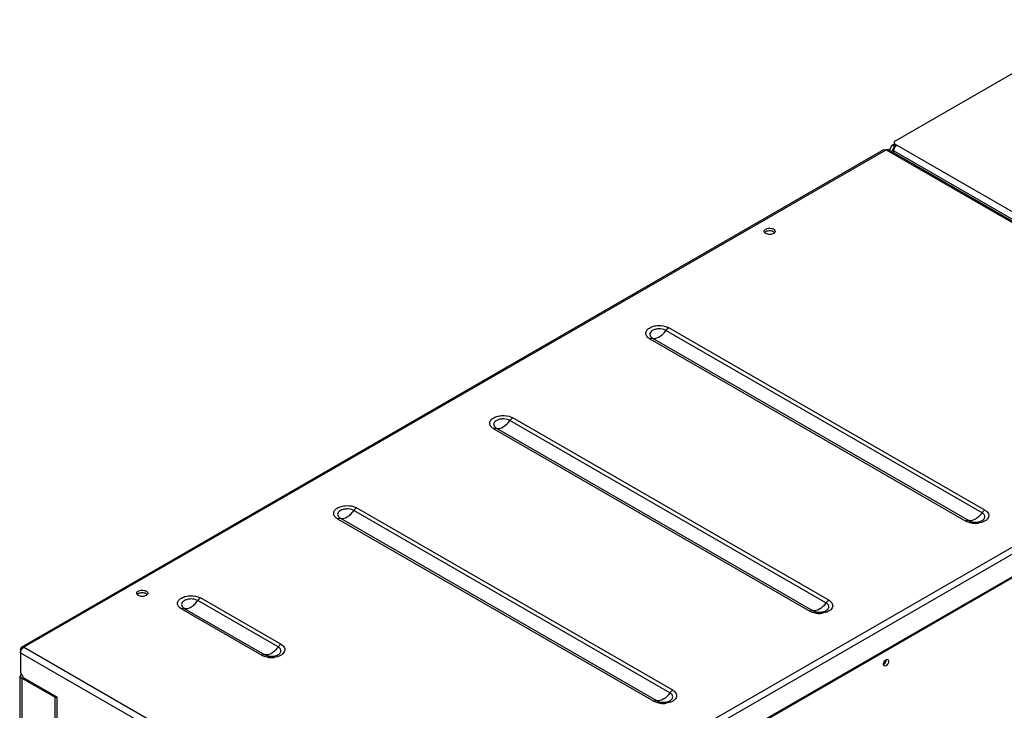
# Model space of a CAD drawing. Header units: millimetres. Extents: x 104 to 805, y 312 to 958.
# Tile 8 of 11: x 109 to 555, y 643 to 956. Entities that reach past the tile are written whole.
import ezdxf

# ---------------------------------------------------------------- set-up
doc = ezdxf.new("R2010")
doc.units = ezdxf.units.MM
doc.header["$LTSCALE"] = 82.53493
doc.layers.get('0').update_dxf_attribs({"linetype": 'CONTINUOUS'})

msp = doc.modelspace()

# ---------------------------------------------------------------- linework, layer by layer
at = {"color": 7, "linetype": 'Continuous'}
for p, q in [((505.85, 901.28), (600.96, 956.19)), ((109.93, 671.74), (500.61, 897.3)), ((110.93, 671.64), (501.61, 897.2)), ((500.61, 897.3), (501.61, 897.2)), ((502.61, 897.3), (501.61, 897.2)), ((501.61, 897.2), (686.16, 790.65)), ((502.61, 897.3), (687.16, 790.75)), ((503.14, 896.99), (504.44, 899.24)), ((505.5, 898.63), (504.2, 896.38)), ((504.44, 899.24), (505.26, 899.72)), ((505.5, 898.63), (504.44, 899.24)), ((505.14, 895.83), (505.14, 896.79)), ((505.14, 896.79), (597.77, 843.31)), ((505.26, 900.46), (505.26, 899.24)), ((505.5, 898.63), (505.59, 898.68)), ((505.85, 898.56), (505.85, 899.65)), ((599.19, 845.76), (505.85, 899.65)), ((303.97, 556.11), (788.34, 835.76)), ((546.39, 733.83), (403.2, 816.5)), ((395.86, 811.78), (539.05, 729.11)), ((545.13, 732.63), (401.94, 815.3)), ((394.6, 811.53), (537.79, 728.87)), ((686.16, 790.65), (295.49, 565.09)), ((687.58, 788.2), (296.9, 562.64)), ((687.58, 777.99), (298.32, 553.25)), ((474.42, 691.8), (331.23, 774.47)), ((475.68, 693.01), (332.49, 775.68)), ((323.89, 770.71), (467.08, 688.04)), ((325.15, 770.96), (468.34, 688.29)), ((403.71, 650.98), (260.52, 733.65)), ((404.97, 652.18), (261.78, 734.85)), ((253.18, 729.89), (396.37, 647.22)), ((254.44, 730.13), (397.63, 647.47)), ((539.5, 728.89), (540.87, 728.49)), ((540.87, 728.49), (540.87, 728.49)), ((543.31, 728.49), (543.35, 728.5)), ((226.23, 671.8), (189.81, 692.82)), ((227.49, 673), (191.07, 694.03)), ((182.47, 689.06), (218.88, 668.04)), ((183.73, 689.31), (220.14, 668.29)), ((468.59, 688.15), (470.16, 687.66)), ((470.16, 687.66), (470.17, 687.66)), ((472.6, 687.66), (472.61, 687.67)), ((109.52, 670.83), (109.93, 671.74)), ((109.52, 670.83), (109.52, 660.21)), ((109.52, 670.83), (109.93, 670.59)), ((109.52, 669.19), (294.07, 562.64)), ((109.93, 671.74), (110.93, 671.64)), ((295.49, 565.09), (110.93, 671.64)), ((220.33, 668.18), (221.96, 667.66)), ((221.96, 667.66), (221.97, 667.66)), ((224.4, 667.66), (224.45, 667.67)), ((109.52, 660.21), (110.93, 657.76)), ((109.43, 553.42), (109.43, 658.77)), ((110.31, 552.2), (110.31, 657.53)), ((125.07, 649.01), (110.31, 657.53)), ((126.13, 648.98), (110.93, 657.76)), ((125.07, 649.01), (126.07, 649.02)), ((125.07, 649.01), (125.07, 611.19)), ((126.13, 627.75), (126.13, 648.98)), ((398.04, 647.26), (399.45, 646.84)), ((399.45, 646.84), (399.45, 646.84)), ((401.89, 646.84), (401.93, 646.85))]:
    msp.add_line(p, q, dxfattribs=at)
for centre, radius, start, end in [((400.16, 811.23), 6.08, 60.0382, 63.8797), ((399.79, 811.57), 4.3, 60.0382, 63.8797), ((258.38, 729.94), 4.28, 60.032, 63.5448), ((258.76, 729.61), 6.05, 60.032, 63.5448), ((542.09, 738.22), 10.38, 262.4897, 270.8092), ((542.09, 738.2), 10.37, 270.7652, 277.5652), ((470.12, 693.31), 6.08, 240.0382, 243.8797), ((470.49, 692.02), 4.3, 240.0382, 243.8797), ((471.36, 697.27), 10.26, 262.4776, 267.0987), ((471.38, 694.87), 7.31, 260.5024, 279.604), ((471.38, 697.45), 10.43, 267.0592, 277.3366), ((112.89, 668.88), 3.42, 142.8545, 150.0115), ((112.75, 668.98), 3.24, 139.8904, 142.8438), ((112.55, 669.16), 2.97, 134.1966, 139.934), ((221.88, 673.23), 6, 240.0223, 242.9454), ((223.17, 677.23), 10.22, 262.3695, 266.5723), ((223.19, 674.86), 7.3, 260.388, 279.6135), ((223.19, 677.44), 10.43, 266.5356, 277.3178), ((500.27, 665.91), 1.44, 359.9767, 3.5033), ((400.66, 656.57), 10.38, 262.4745, 270.4912), ((400.67, 656.57), 10.38, 270.4471, 277.5548)]:
    msp.add_arc(centre, radius, start, end, dxfattribs=at)
msp.add_ellipse((112.43, 658.8), major_axis=(3, 0.05), ratio=0.587329, start_param=8.935462, end_param=10.201144, dxfattribs=at)
for points, knots in [([(505.85, 901.28), (505.68, 901.18), (505.4, 900.97), (505.26, 900.62), (505.26, 900.46)], [0, 0, 0, 0, 0.550836, 1, 1, 1, 1]), ([(505.14, 896.79), (505.14, 897.08), (505.28, 897.7), (505.58, 898.25), (505.77, 898.51)], [0, 0, 0, 0, 0.476061, 1, 1, 1, 1]), ([(505.26, 900.46), (505.26, 900.31), (505.4, 899.96), (505.68, 899.74), (505.85, 899.65)], [0, 0, 0, 0, 0.449163, 1, 1, 1, 1]), ([(505.75, 898.48), (505.61, 898.58), (505.37, 898.79), (505.26, 899.1), (505.26, 899.24)], [0, 0, 0, 0, 0.544709, 1, 1, 1, 1]), ([(505.77, 898.51), (505.83, 898.59), (506.05, 898.87), (506.33, 899.11), (506.56, 899.24)], [0, 0, 0, 0, 0.266936, 1, 1, 1, 1]), ([(446.46, 860.47), (446.48, 860.55), (446.62, 860.89), (446.92, 861.13), (447.16, 861.27)], [0, 0, 0, 0, 0.221497, 1, 1, 1, 1]), ([(447.16, 861.27), (447.55, 861.5), (448.47, 861.74), (449.64, 861.69), (450.5, 861.4), (451.12, 861.03), (451.43, 860.55), (451.43, 860.25)], [0, 0, 0, 0, 0.271119, 0.563792, 0.698525, 0.816713, 1, 1, 1, 1]), ([(447.17, 859.23), (446.96, 859.35), (446.6, 859.62), (446.43, 860.06), (446.43, 860.25)], [0, 0, 0, 0, 0.551088, 1, 1, 1, 1]), ([(450.7, 860.04), (450.18, 860.35), (448.93, 860.59), (447.69, 860.35), (447.16, 860.05)], [0, 0, 0, 0, 0.499704, 1, 1, 1, 1]), ([(450.7, 859.23), (450.17, 858.93), (448.93, 858.69), (447.69, 858.93), (447.17, 859.23)], [0, 0, 0, 0, 0.499765, 1, 1, 1, 1]), ([(451.43, 860.25), (451.43, 860.18), (451.38, 859.84), (451.15, 859.56), (450.95, 859.4)], [0, 0, 0, 0, 0.228832, 1, 1, 1, 1]), ([(394.6, 811.53), (394.11, 811.82), (393.26, 812.46), (392.64, 813.93), (393.15, 815.44), (394.49, 816.55), (396.35, 817.3), (399.22, 817.7), (401.53, 817.34), (402.84, 816.69)], [0, 0, 0, 0, 0.115023, 0.209062, 0.301809, 0.414178, 0.550846, 0.70376, 1, 1, 1, 1]), ([(401.94, 815.3), (402.03, 815.42), (402.39, 815.89), (402.83, 816.29), (403.2, 816.5)], [0, 0, 0, 0, 0.267273, 1, 1, 1, 1]), ([(401.69, 815.43), (400.76, 815.89), (399.13, 816.14), (397.1, 815.86), (395.78, 815.33), (394.84, 814.54), (394.47, 813.48), (394.91, 812.44), (395.51, 811.98), (395.86, 811.78)], [0, 0, 0, 0, 0.296282, 0.449167, 0.585796, 0.698149, 0.790892, 0.88494, 1, 1, 1, 1]), ([(394.6, 811.53), (394.71, 811.6), (395.09, 811.79), (395.56, 811.87), (395.86, 811.78)], [0, 0, 0, 0, 0.286766, 1, 1, 1, 1]), ([(395.86, 811.78), (396.85, 811.51), (398.7, 812.09), (400.59, 813.6), (401.52, 814.69), (401.94, 815.3)], [0, 0, 0, 0, 0.422718, 0.697173, 1, 1, 1, 1]), ([(323.89, 770.71), (323.41, 770.99), (322.58, 771.62), (321.94, 773.05), (322.39, 774.53), (323.65, 775.65), (325.44, 776.41), (328.25, 776.88), (330.52, 776.58), (331.85, 776)], [0, 0, 0, 0, 0.115412, 0.209975, 0.302333, 0.4132, 0.548139, 0.700142, 1, 1, 1, 1]), ([(330.78, 774.7), (329.84, 775.11), (328.23, 775.32), (326.25, 774.99), (324.98, 774.45), (324.09, 773.66), (323.77, 772.61), (324.22, 771.6), (324.81, 771.16), (325.15, 770.96)], [0, 0, 0, 0, 0.299887, 0.451856, 0.586762, 0.697614, 0.789969, 0.884544, 1, 1, 1, 1]), ([(325.15, 770.96), (326.14, 770.69), (327.99, 771.26), (329.88, 772.77), (330.81, 773.87), (331.23, 774.47)], [0, 0, 0, 0, 0.422718, 0.697173, 1, 1, 1, 1]), ([(331.23, 774.47), (331.32, 774.6), (331.68, 775.06), (332.12, 775.46), (332.49, 775.68)], [0, 0, 0, 0, 0.267273, 1, 1, 1, 1]), ([(323.89, 770.71), (324, 770.77), (324.38, 770.96), (324.85, 771.04), (325.15, 770.96)], [0, 0, 0, 0, 0.286766, 1, 1, 1, 1]), ([(253.18, 729.89), (252.69, 730.17), (251.84, 730.82), (251.22, 732.29), (251.74, 733.8), (253.08, 734.91), (254.95, 735.65), (257.84, 736.05), (260.14, 735.68), (261.45, 735.03)], [0, 0, 0, 0, 0.114981, 0.208961, 0.301763, 0.414321, 0.5512, 0.704221, 1, 1, 1, 1]), ([(260.29, 733.77), (259.36, 734.23), (257.73, 734.5), (255.69, 734.21), (254.37, 733.69), (253.42, 732.9), (253.05, 731.84), (253.49, 730.79), (254.09, 730.34), (254.44, 730.13)], [0, 0, 0, 0, 0.295808, 0.448804, 0.585655, 0.698197, 0.790991, 0.884983, 1, 1, 1, 1]), ([(254.44, 730.13), (255.43, 729.86), (257.28, 730.44), (259.17, 731.95), (260.1, 733.04), (260.52, 733.65)], [0, 0, 0, 0, 0.422718, 0.697173, 1, 1, 1, 1]), ([(260.52, 733.65), (260.61, 733.78), (260.97, 734.24), (261.41, 734.64), (261.78, 734.85)], [0, 0, 0, 0, 0.267273, 1, 1, 1, 1]), ([(545.13, 732.63), (544.71, 732.02), (543.78, 730.93), (541.89, 729.42), (540.04, 728.84), (539.05, 729.11)], [0, 0, 0, 0, 0.302827, 0.577282, 1, 1, 1, 1]), ([(543.35, 728.5), (544, 728.61), (544.92, 728.91), (545.86, 729.62), (546.3, 730.23), (546.44, 730.91), (546.19, 731.85), (545.58, 732.37), (545.13, 732.63)], [0, 0, 0, 0, 0.310147, 0.440317, 0.552824, 0.654184, 0.756187, 1, 1, 1, 1]), ([(546.39, 733.83), (546.75, 733.63), (547.37, 733.17), (548.03, 732.29), (548.25, 731.3), (547.98, 730.31), (547.29, 729.44), (545.83, 728.44), (544.43, 728.06), (543.46, 727.93)], [0, 0, 0, 0, 0.129938, 0.24176, 0.341763, 0.442459, 0.555818, 0.68769, 1, 1, 1, 1]), ([(546.39, 733.83), (546.27, 733.76), (545.79, 733.44), (545.39, 733), (545.13, 732.63)], [0, 0, 0, 0, 0.230614, 1, 1, 1, 1]), ([(253.18, 729.89), (253.29, 729.95), (253.67, 730.14), (254.14, 730.22), (254.44, 730.13)], [0, 0, 0, 0, 0.286766, 1, 1, 1, 1]), ([(539.05, 729.11), (538.95, 729.14), (538.52, 729.2), (538.08, 729.03), (537.79, 728.87)], [0, 0, 0, 0, 0.22141, 1, 1, 1, 1]), ([(540.73, 727.93), (540.52, 727.95), (539.74, 728.08), (538.97, 728.31), (538.43, 728.55)], [0, 0, 0, 0, 0.261044, 1, 1, 1, 1]), ([(162.91, 695.11), (162.7, 695.23), (162.34, 695.5), (162.17, 695.94), (162.17, 696.14)], [0, 0, 0, 0, 0.551088, 1, 1, 1, 1]), ([(162.2, 696.36), (162.22, 696.44), (162.36, 696.77), (162.66, 697.02), (162.9, 697.16)], [0, 0, 0, 0, 0.221497, 1, 1, 1, 1]), ([(162.9, 697.16), (163.29, 697.38), (164.22, 697.63), (165.38, 697.57), (166.24, 697.28), (166.86, 696.92), (167.17, 696.44), (167.17, 696.14)], [0, 0, 0, 0, 0.271119, 0.563792, 0.698525, 0.816713, 1, 1, 1, 1]), ([(166.45, 695.93), (165.92, 696.23), (164.68, 696.48), (163.43, 696.24), (162.9, 695.93)], [0, 0, 0, 0, 0.499704, 1, 1, 1, 1]), ([(167.17, 696.14), (167.17, 696.06), (167.13, 695.73), (166.89, 695.45), (166.69, 695.29)], [0, 0, 0, 0, 0.228832, 1, 1, 1, 1]), ([(166.44, 695.12), (165.92, 694.81), (164.68, 694.57), (163.44, 694.81), (162.91, 695.11)], [0, 0, 0, 0, 0.499765, 1, 1, 1, 1]), ([(182.47, 689.06), (181.97, 689.35), (181.11, 690), (180.51, 691.51), (181.07, 693.03), (182.45, 694.13), (184.38, 694.86), (187.29, 695.22), (189.62, 694.81), (190.92, 694.11)], [0, 0, 0, 0, 0.11477, 0.208457, 0.30158, 0.415171, 0.553187, 0.706762, 1, 1, 1, 1]), ([(189.7, 692.88), (188.79, 693.38), (187.14, 693.67), (185.08, 693.41), (183.72, 692.9), (182.74, 692.11), (182.34, 691.04), (182.77, 689.98), (183.37, 689.51), (183.73, 689.31)], [0, 0, 0, 0, 0.293279, 0.446829, 0.584814, 0.698386, 0.791499, 0.885196, 1, 1, 1, 1]), ([(183.73, 689.31), (184.72, 689.04), (186.57, 689.61), (188.46, 691.13), (189.39, 692.22), (189.81, 692.82)], [0, 0, 0, 0, 0.422718, 0.697173, 1, 1, 1, 1]), ([(189.81, 692.82), (189.9, 692.95), (190.26, 693.41), (190.7, 693.81), (191.07, 694.03)], [0, 0, 0, 0, 0.267273, 1, 1, 1, 1]), ([(474.42, 691.8), (474, 691.2), (473.07, 690.11), (471.18, 688.59), (469.33, 688.02), (468.34, 688.29)], [0, 0, 0, 0, 0.302827, 0.577282, 1, 1, 1, 1]), ([(472.61, 687.67), (473.27, 687.78), (474.19, 688.07), (475.14, 688.79), (475.58, 689.39), (475.73, 690.08), (475.49, 691.03), (474.87, 691.54), (474.42, 691.8)], [0, 0, 0, 0, 0.310493, 0.440879, 0.553503, 0.654814, 0.75663, 1, 1, 1, 1]), ([(475.68, 693.01), (476.04, 692.8), (476.66, 692.35), (477.32, 691.46), (477.54, 690.47), (477.26, 689.48), (476.56, 688.61), (475.09, 687.61), (473.69, 687.23), (472.71, 687.1)], [0, 0, 0, 0, 0.129815, 0.241423, 0.341295, 0.441968, 0.555433, 0.68747, 1, 1, 1, 1]), ([(475.68, 693.01), (475.56, 692.94), (475.08, 692.61), (474.68, 692.17), (474.42, 691.8)], [0, 0, 0, 0, 0.230614, 1, 1, 1, 1]), ([(182.47, 689.06), (182.58, 689.12), (182.96, 689.32), (183.43, 689.39), (183.73, 689.31)], [0, 0, 0, 0, 0.286766, 1, 1, 1, 1]), ([(468.34, 688.29), (468.24, 688.32), (467.81, 688.37), (467.37, 688.21), (467.08, 688.04)], [0, 0, 0, 0, 0.22141, 1, 1, 1, 1]), ([(470.02, 687.1), (469.79, 687.13), (468.9, 687.28), (468.03, 687.56), (467.44, 687.85)], [0, 0, 0, 0, 0.263215, 1, 1, 1, 1]), ([(109.52, 669.19), (109.52, 669.31), (109.56, 669.79), (109.74, 670.26), (109.93, 670.59)], [0, 0, 0, 0, 0.22875, 1, 1, 1, 1]), ([(226.23, 671.8), (225.8, 671.19), (224.88, 670.1), (222.99, 668.59), (221.14, 668.01), (220.14, 668.29)], [0, 0, 0, 0, 0.302827, 0.577282, 1, 1, 1, 1]), ([(224.45, 667.67), (225.1, 667.78), (226.02, 668.08), (226.96, 668.79), (227.39, 669.4), (227.54, 670.08), (227.29, 671.03), (226.68, 671.54), (226.23, 671.8)], [0, 0, 0, 0, 0.310159, 0.440341, 0.552861, 0.654219, 0.756224, 1, 1, 1, 1]), ([(227.49, 673), (227.84, 672.8), (228.47, 672.34), (229.13, 671.46), (229.35, 670.46), (229.07, 669.47), (228.37, 668.6), (226.89, 667.6), (225.49, 667.22), (224.51, 667.09)], [0, 0, 0, 0, 0.129799, 0.241392, 0.34125, 0.44192, 0.555395, 0.687448, 1, 1, 1, 1]), ([(227.49, 673), (227.37, 672.94), (226.89, 672.61), (226.48, 672.17), (226.23, 671.8)], [0, 0, 0, 0, 0.230614, 1, 1, 1, 1]), ([(220.14, 668.29), (220.05, 668.31), (219.61, 668.37), (219.18, 668.21), (218.88, 668.04)], [0, 0, 0, 0, 0.22141, 1, 1, 1, 1]), ([(221.81, 667.1), (221.57, 667.13), (220.65, 667.29), (219.76, 667.58), (219.15, 667.89)], [0, 0, 0, 0, 0.263999, 1, 1, 1, 1]), ([(500.44, 663.95), (500.44, 664), (500.45, 664.22), (500.51, 664.45), (500.56, 664.61)], [0, 0, 0, 0, 0.232845, 1, 1, 1, 1]), ([(500.56, 664.61), (500.68, 664.95), (500.92, 665.37), (501.26, 665.71), (501.34, 665.78)], [0, 0, 0, 0, 0.759178, 1, 1, 1, 1]), ([(502.66, 664.63), (502.57, 664.39), (502.25, 663.69), (501.27, 662.91), (500.78, 663.19)], [0, 0, 0, 0, 0.313372, 1, 1, 1, 1]), ([(500.8, 664.07), (500.89, 664.14), (501.23, 664.47), (501.48, 664.9), (501.59, 665.24)], [0, 0, 0, 0, 0.240431, 1, 1, 1, 1]), ([(501.34, 665.78), (501.39, 665.82), (501.54, 665.94), (501.72, 666.04), (501.86, 666.08)], [0, 0, 0, 0, 0.270863, 1, 1, 1, 1]), ([(501.59, 665.24), (501.65, 665.41), (501.7, 665.63), (501.71, 665.85), (501.71, 665.91)], [0, 0, 0, 0, 0.767235, 1, 1, 1, 1]), ([(501.86, 666.08), (501.91, 666.1), (502.1, 666.15), (502.31, 666.12), (502.43, 666.05)], [0, 0, 0, 0, 0.279151, 1, 1, 1, 1]), ([(502.43, 666.05), (502.49, 666.02), (502.71, 665.83), (502.78, 665.52), (502.78, 665.29)], [0, 0, 0, 0, 0.220838, 1, 1, 1, 1]), ([(502.78, 665.29), (502.78, 665.24), (502.76, 665.02), (502.71, 664.8), (502.66, 664.63)], [0, 0, 0, 0, 0.232845, 1, 1, 1, 1]), ([(500.78, 663.19), (500.73, 663.22), (500.51, 663.41), (500.44, 663.73), (500.44, 663.95)], [0, 0, 0, 0, 0.220838, 1, 1, 1, 1]), ([(404.97, 652.18), (405.32, 651.98), (405.95, 651.53), (406.61, 650.65), (406.83, 649.65), (406.56, 648.66), (405.86, 647.79), (404.4, 646.79), (403.01, 646.41), (402.04, 646.28)], [0, 0, 0, 0, 0.129931, 0.241749, 0.341746, 0.442442, 0.555805, 0.687683, 1, 1, 1, 1]), ([(404.97, 652.18), (404.85, 652.12), (404.37, 651.79), (403.97, 651.35), (403.71, 650.98)], [0, 0, 0, 0, 0.230614, 1, 1, 1, 1]), ([(397.63, 647.47), (397.53, 647.49), (397.1, 647.55), (396.66, 647.39), (396.37, 647.22)], [0, 0, 0, 0, 0.22141, 1, 1, 1, 1]), ([(399.31, 646.28), (399.09, 646.31), (398.29, 646.44), (397.5, 646.68), (396.95, 646.92)], [0, 0, 0, 0, 0.261493, 1, 1, 1, 1]), ([(403.71, 650.98), (403.29, 650.37), (402.36, 649.28), (400.47, 647.77), (398.62, 647.19), (397.63, 647.47)], [0, 0, 0, 0, 0.302827, 0.577282, 1, 1, 1, 1]), ([(401.93, 646.85), (402.58, 646.96), (403.5, 647.26), (404.44, 647.97), (404.88, 648.58), (405.02, 649.26), (404.77, 650.21), (404.16, 650.72), (403.71, 650.98)], [0, 0, 0, 0, 0.310147, 0.440316, 0.552823, 0.654183, 0.756187, 1, 1, 1, 1])]:
    msp.add_open_spline(points, degree=3, knots=knots, dxfattribs=at)
for points in [[(446.43, 860.25), (446.43, 860.33), (446.44, 860.4), (446.46, 860.47)], [(446.91, 859.88), (446.84, 859.82), (446.77, 859.76), (446.71, 859.69)], [(447.16, 860.05), (447.07, 860), (446.99, 859.94), (446.91, 859.88)], [(451.15, 859.69), (451.02, 859.83), (450.87, 859.95), (450.7, 860.04)], [(450.95, 859.4), (450.87, 859.34), (450.78, 859.28), (450.7, 859.23)], [(331.23, 774.47), (331.09, 774.56), (330.94, 774.63), (330.78, 774.7)], [(331.85, 776), (332.07, 775.9), (332.28, 775.8), (332.49, 775.68)], [(538.43, 728.55), (538.21, 728.64), (538, 728.75), (537.79, 728.87)], [(539.05, 729.11), (539.19, 729.03), (539.34, 728.96), (539.5, 728.89)], [(540.87, 728.49), (541.67, 728.35), (542.51, 728.35), (543.31, 728.49)], [(162.17, 696.14), (162.17, 696.21), (162.18, 696.29), (162.2, 696.36)], [(162.9, 695.93), (162.82, 695.88), (162.73, 695.83), (162.65, 695.76)], [(166.89, 695.57), (166.77, 695.72), (166.61, 695.83), (166.45, 695.93)], [(162.65, 695.76), (162.58, 695.71), (162.51, 695.64), (162.45, 695.57)], [(166.69, 695.29), (166.61, 695.22), (166.53, 695.17), (166.44, 695.12)], [(189.81, 692.82), (189.78, 692.84), (189.74, 692.86), (189.7, 692.88)], [(190.92, 694.11), (190.97, 694.09), (191.02, 694.06), (191.07, 694.03)], [(110.47, 671.29), (110.61, 671.42), (110.77, 671.55), (110.93, 671.64)], [(220.14, 668.29), (220.21, 668.25), (220.27, 668.21), (220.34, 668.18)], [(500.46, 663.84), (500.58, 663.9), (500.7, 663.98), (500.8, 664.07)], [(396.95, 646.92), (396.75, 647.01), (396.56, 647.11), (396.37, 647.22)], [(397.63, 647.47), (397.76, 647.39), (397.9, 647.32), (398.04, 647.26)], [(399.45, 646.84), (400.25, 646.7), (401.09, 646.7), (401.89, 646.84)]]:
    msp.add_open_spline(points, degree=3, dxfattribs=at)

doc.saveas('drawing.dxf')
